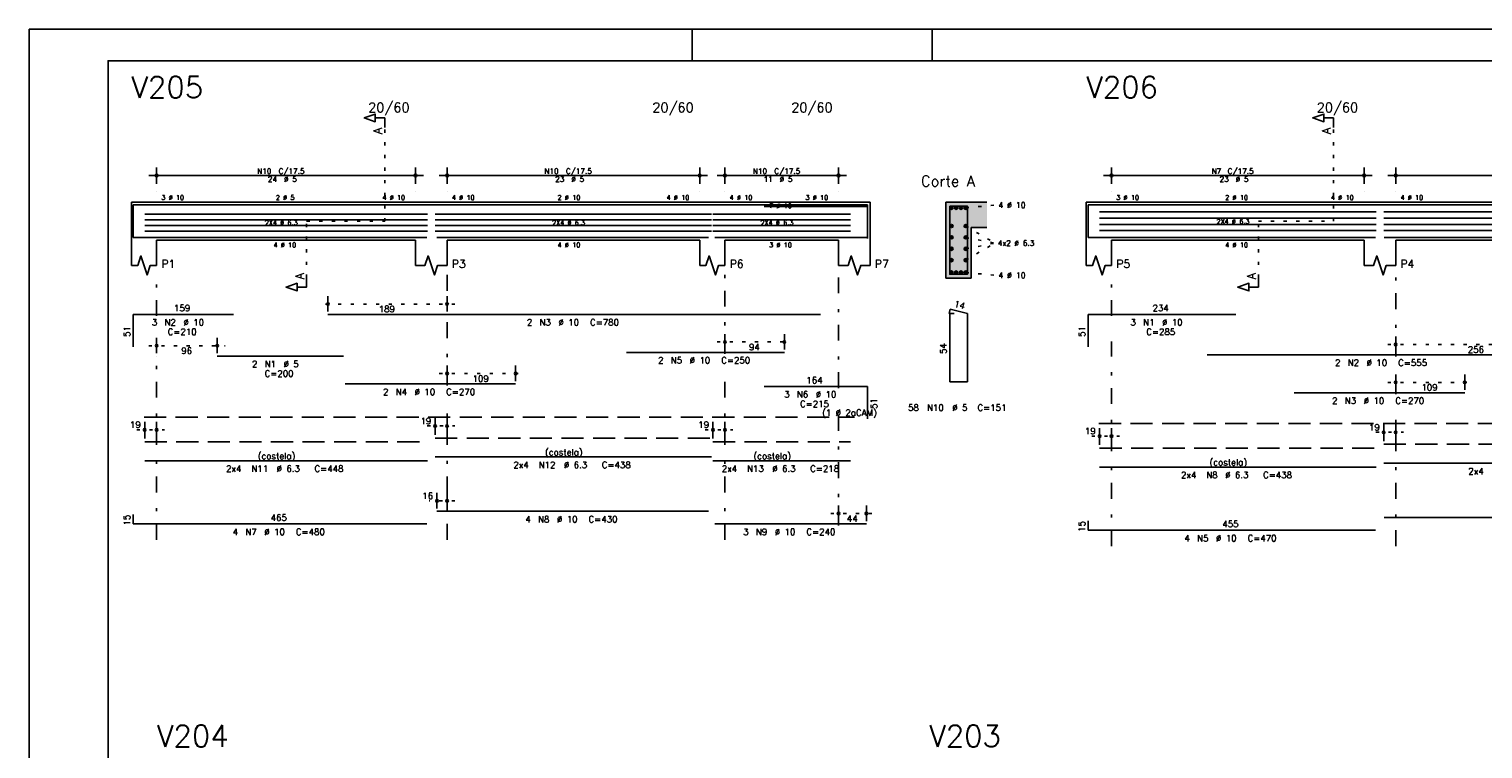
# Model space of a CAD drawing. Extents: x 0 to 84.1, y 0 to 59.4.
# Tile 3 of 7: x 0 to 46, y 36.6 to 59.4. Entities that reach past the tile are written whole.
import ezdxf

# ---------------------------------------------------------------- set-up
doc = ezdxf.new("R2010")
doc.units = 0
doc.header["$MEASUREMENT"] = 0
for name, pattern in [('ESTILO_TQS_0001', [1, 0.7, -0.3]), ('ESTILO_TQS_0002', [0.4, 0.1, -0.3]), ('ESTILO_TQS_0003', [1.5, 0.5, -0.4, 0.1, -0.5])]:
    doc.linetypes.add(name, pattern=pattern)
for name, color, linetype in [('1', 1, 'CONTINUOUS'), ('2', 2, 'CONTINUOUS'), ('4', 4, 'CONTINUOUS'), ('6', 6, 'CONTINUOUS'), ('7', 7, 'CONTINUOUS'), ('9', 9, 'CONTINUOUS')]:
    doc.layers.add(name, color=color, linetype=linetype)
doc.styles.get("Standard").update_dxf_attribs({"font": 'ROMANS.SHX'})

msp = doc.modelspace()

# ---------------------------------------------------------------- linework, layer by layer
at = {"layer": '1', "linetype": 'ESTILO_TQS_0002'}
for p, q in [((11.265, 53.32), (11.265, 56.29)), ((41.31, 53.32), (41.31, 56.29)), ((29.665, 53.745), (30.61, 53.83)), ((8.79, 51.535), (8.79, 53.32)), ((8.79, 53.32), (11.265, 53.32)), ((29.665, 53.16728), (30.595, 52.628)), ((38.935, 51.535), (38.935, 53.32)), ((38.935, 53.32), (41.31, 53.32)), ((29.665, 52.80776), (30.595, 52.628)), ((29.665, 52.08872), (30.595, 52.628)), ((29.665, 52.44824), (30.595, 52.628)), ((29.665, 51.695), (30.61, 51.61)), ((13.49, 50.7), (9.21718, 50.7)), ((3.79, 49.38), (6.21, 49.38)), ((21.79, 49.5), (24.17284, 49.5)), ((43.035, 49.42), (48.66362, 49.42)), ((12.99, 48.5), (15.66056, 48.5)), ((43.035, 48.22), (45.72222, 48.22)), ((3.412, 46.72), (4.29, 46.72)), ((12.612, 46.84), (13.49, 46.84)), ((21.412, 46.72), (22.29, 46.72)), ((33.657, 46.52), (34.535, 46.52)), ((42.657, 46.64), (43.535, 46.64)), ((13.49, 44.47), (12.67, 44.47)), ((25.39, 44.07), (26.77, 44.07))]:
    msp.add_line(p, q, dxfattribs=at)
at = {"layer": '1', "linetype": 'ESTILO_TQS_0001'}
for p, q in [((3.64, 47.115), (26.14, 47.115)), ((33.885, 46.915), (51.885, 46.915))]:
    msp.add_line(p, q, dxfattribs=at)
at = {"layer": '1', "linetype": 'Continuous'}
for centre in [(29.215, 53.745), (29.365, 53.745), (29.515, 53.745), (29.665, 53.745), (29.215, 53.16728), (29.665, 53.16728), (29.215, 52.80776), (29.215, 52.44824), (29.665, 52.80776), (29.665, 52.44824), (29.215, 52.08872), (29.665, 52.08872), (29.215, 51.695), (29.365, 51.695), (29.515, 51.695), (29.665, 51.695)]:
    msp.add_circle(centre, 0.05, dxfattribs=at)
at = {"layer": '2', "linetype": 'Continuous'}
for p, q in [((84.100006, 59.400002), (0, 59.400002)), ((0, 59.400002), (0, 0)), ((21, 59.400002), (21, 58.400002)), ((28.600006, 58.400002), (28.600006, 59.400002)), ((4.04, 54.5), (4.04, 55.02)), ((12.24, 54.5), (12.24, 55.02)), ((13.24, 54.5), (13.24, 55.02)), ((21.24, 54.5), (21.24, 55.02)), ((22.04, 54.5), (22.04, 55.02)), ((25.64, 54.5), (25.64, 55.02)), ((34.285, 54.5), (34.285, 55.02)), ((42.285, 54.5), (42.285, 55.02)), ((43.285, 54.5), (43.285, 55.02)), ((3.79, 54.77), (12.49, 54.77)), ((12.99, 54.77), (21.49, 54.77)), ((21.79, 54.77), (25.89, 54.77)), ((34.035, 54.77), (42.535, 54.77)), ((43.035, 54.77), (51.735, 54.77)), ((3.24, 53.92), (3.24, 52.72)), ((3.24, 53.92), (4.04, 53.92)), ((4.04, 54.25), (4.04, 54.25)), ((4.04, 53.92), (12.24, 53.92)), ((12.24, 54.25), (12.24, 54.25)), ((12.24, 53.92), (13.24, 53.92)), ((13.24, 54.25), (13.24, 54.25)), ((13.24, 53.92), (21.24, 53.92)), ((21.24, 54.25), (21.24, 54.25)), ((21.24, 53.92), (22.04, 53.92)), ((22.04, 54.25), (22.04, 54.25)), ((22.04, 53.92), (25.64, 53.92)), ((25.64, 54.25), (25.64, 54.25)), ((25.64, 53.92), (26.64, 53.92)), ((26.64, 53.92), (26.64, 52.72)), ((30.34, 53.92), (29.04, 53.92)), ((29.04, 53.92), (29.04, 51.52)), ((33.485, 53.92), (33.485, 52.72)), ((33.485, 53.92), (34.285, 53.92)), ((34.285, 54.25), (34.285, 54.25)), ((34.285, 53.92), (42.285, 53.92)), ((42.285, 54.25), (42.285, 54.25)), ((42.285, 53.92), (43.285, 53.92)), ((43.285, 54.25), (43.285, 54.25)), ((43.285, 53.92), (51.485, 53.92)), ((29.84, 51.52), (29.84, 53.12)), ((29.84, 53.12), (30.34, 53.12)), ((3.24, 52.72), (3.24, 51.92)), ((4.04, 52.72), (12.24, 52.72)), ((4.04, 52.72), (4.04, 51.92)), ((12.24, 52.72), (12.24, 51.92)), ((13.24, 52.72), (21.24, 52.72)), ((13.24, 52.72), (13.24, 51.92)), ((21.24, 52.72), (21.24, 51.92)), ((22.04, 52.72), (25.64, 52.72)), ((22.04, 52.72), (22.04, 51.92)), ((25.64, 52.72), (25.64, 51.92)), ((26.64, 52.72), (26.64, 51.92)), ((33.485, 52.72), (33.485, 51.92)), ((34.285, 52.72), (42.285, 52.72)), ((34.285, 52.72), (34.285, 51.92)), ((42.285, 52.72), (42.285, 51.92)), ((43.285, 52.72), (51.485, 52.72)), ((43.285, 52.72), (43.285, 51.92)), ((29.04, 51.52), (29.84, 51.52)), ((9.46718, 50.46), (9.46718, 50.95)), ((13.24, 50.46), (13.24, 50.95)), ((9.46718, 50.36), (9.46718, 50.36)), ((13.24, 50.36), (13.24, 50.36)), ((22.04, 49.26), (22.04, 49.75)), ((23.92284, 49.26), (23.92284, 49.75)), ((4.04, 49.14), (4.04, 49.63)), ((5.96, 49.14), (5.96, 49.63)), ((43.285, 49.18), (43.285, 49.67)), ((4.04, 49.04), (4.04, 49.04)), ((5.96, 49.04), (5.96, 49.04)), ((22.04, 49.16), (22.04, 49.16)), ((23.92284, 49.16), (23.92284, 49.16)), ((43.285, 49.08), (43.285, 49.08)), ((13.24, 48.26), (13.24, 48.75)), ((15.41056, 48.26), (15.41056, 48.75)), ((43.285, 47.98), (43.285, 48.47)), ((45.47222, 47.98), (45.47222, 48.47)), ((13.24, 48.16), (13.24, 48.16)), ((15.41056, 48.16), (15.41056, 48.16)), ((43.285, 47.88), (43.285, 47.88)), ((45.47222, 47.88), (45.47222, 47.88)), ((3.662, 46.44), (3.662, 46.97)), ((4.04, 46.44), (4.04, 46.97)), ((12.862, 46.56), (12.862, 47.09)), ((13.24, 46.56), (13.24, 47.09)), ((21.662, 46.44), (21.662, 46.97)), ((22.04, 46.44), (22.04, 46.97)), ((33.907, 46.24), (33.907, 46.77)), ((34.285, 46.24), (34.285, 46.77)), ((42.907, 46.36), (42.907, 46.89)), ((43.285, 46.36), (43.285, 46.89)), ((3.662, 46.34), (3.662, 46.34)), ((4.04, 46.34), (4.04, 46.34)), ((12.862, 46.46), (12.862, 46.46)), ((13.24, 46.46), (13.24, 46.46)), ((21.662, 46.34), (21.662, 46.34)), ((22.04, 46.34), (22.04, 46.34)), ((33.907, 46.14), (33.907, 46.14)), ((34.285, 46.14), (34.285, 46.14)), ((42.907, 46.26), (42.907, 46.26)), ((43.285, 46.26), (43.285, 46.26)), ((12.92, 44.23), (12.92, 44.72)), ((13.24, 44.23), (13.24, 44.72)), ((25.64, 43.83), (25.64, 44.32)), ((26.52, 43.83), (26.52, 44.32)), ((12.92, 44.13), (12.92, 44.13)), ((13.24, 44.13), (13.24, 44.13)), ((25.64, 43.73), (25.64, 43.73)), ((26.52, 43.73), (26.52, 43.73))]:
    msp.add_line(p, q, dxfattribs=at)
at = {"layer": '2', "linetype": 'ESTILO_TQS_0003'}
for p, q in [((4.04, 50.322), (4.04, 51.62)), ((13.24, 48.122), (13.24, 51.62)), ((22.04, 49.122), (22.04, 51.62)), ((25.64, 48.042), (25.64, 51.62)), ((34.285, 50.322), (34.285, 51.62)), ((43.285, 49.042), (43.285, 51.62)), ((4.04, 43.24), (4.04, 49.518)), ((34.285, 43.04), (34.285, 49.518)), ((22.04, 43.24), (22.04, 48.318)), ((43.285, 47.842), (43.285, 48.238)), ((13.24, 43.24), (13.24, 47.318)), ((25.64, 43.692), (25.64, 47.238)), ((43.285, 43.04), (43.285, 47.038))]:
    msp.add_line(p, q, dxfattribs=at)
at = {"layer": '2', "linetype": 'Continuous'}
for points in [[(83.100006, 1), (2.5, 1), (2.5, 58.400002), (83.100006, 58.400002), (83.100006, 1)], [(11.265, 56.29), (11.265, 56.59), (10.965, 56.59), (10.965, 56.47), (10.615, 56.59), (10.965, 56.71), (10.965, 56.59)], [(41.31, 56.29), (41.31, 56.59), (41.01, 56.59), (41.01, 56.47), (40.66, 56.59), (41.01, 56.71), (41.01, 56.59)], [(3.24, 51.92), (3.44, 51.92), (3.54, 52.22), (3.74, 51.62), (3.84, 51.92), (4.04, 51.92)], [(12.24, 51.92), (12.54, 51.92), (12.64, 52.22), (12.84, 51.62), (12.94, 51.92), (13.24, 51.92)], [(21.24, 51.92), (21.44, 51.92), (21.54, 52.22), (21.74, 51.62), (21.84, 51.92), (22.04, 51.92)], [(25.64, 51.92), (25.94, 51.92), (26.04, 52.22), (26.24, 51.62), (26.34, 51.92), (26.64, 51.92)], [(33.485, 51.92), (33.685, 51.92), (33.785, 52.22), (33.985, 51.62), (34.085, 51.92), (34.285, 51.92)], [(42.285, 51.92), (42.585, 51.92), (42.685, 52.22), (42.885, 51.62), (42.985, 51.92), (43.285, 51.92)], [(8.79, 51.535), (8.79, 51.235), (8.49, 51.235), (8.49, 51.115), (8.14, 51.235), (8.49, 51.355), (8.49, 51.235)], [(38.935, 51.535), (38.935, 51.235), (38.635, 51.235), (38.635, 51.115), (38.285, 51.235), (38.635, 51.355), (38.635, 51.235)]]:
    msp.add_lwpolyline(points, dxfattribs=at)
for centre, radius in [((4.04, 54.77), 0.041625), ((12.24, 54.77), 0.041625), ((13.24, 54.77), 0.041625), ((21.24, 54.77), 0.041625), ((22.04, 54.77), 0.041625), ((25.64, 54.77), 0.041625), ((34.285, 54.77), 0.041625), ((42.285, 54.77), 0.041625), ((43.285, 54.77), 0.041625), ((4.04, 54.77), 0.02075), ((12.24, 54.77), 0.02075), ((13.24, 54.77), 0.02075), ((21.24, 54.77), 0.02075), ((22.04, 54.77), 0.02075), ((25.64, 54.77), 0.02075), ((34.285, 54.77), 0.02075), ((42.285, 54.77), 0.02075), ((43.285, 54.77), 0.02075), ((9.46718, 50.7), 0.04), ((9.46718, 50.7), 0.02), ((13.24, 50.7), 0.04), ((13.24, 50.7), 0.02), ((4.04, 49.38), 0.04), ((4.04, 49.38), 0.02), ((5.96, 49.38), 0.04), ((5.96, 49.38), 0.02), ((22.04, 49.5), 0.04), ((22.04, 49.5), 0.02), ((23.92284, 49.5), 0.04), ((23.92284, 49.5), 0.02), ((43.285, 49.42), 0.04), ((43.285, 49.42), 0.02), ((13.24, 48.5), 0.04), ((13.24, 48.5), 0.02), ((15.41056, 48.5), 0.04), ((15.41056, 48.5), 0.02), ((43.285, 48.22), 0.04), ((43.285, 48.22), 0.02), ((45.47222, 48.22), 0.04), ((45.47222, 48.22), 0.02), ((3.662, 46.72), 0.04), ((3.662, 46.72), 0.02), ((4.04, 46.72), 0.04), ((4.04, 46.72), 0.02), ((12.862, 46.84), 0.04), ((12.862, 46.84), 0.02), ((13.24, 46.84), 0.04), ((13.24, 46.84), 0.02), ((21.662, 46.72), 0.04), ((21.662, 46.72), 0.02), ((22.04, 46.72), 0.04), ((22.04, 46.72), 0.02), ((33.907, 46.52), 0.04), ((33.907, 46.52), 0.02), ((34.285, 46.52), 0.04), ((34.285, 46.52), 0.02), ((42.907, 46.64), 0.04), ((42.907, 46.64), 0.02), ((43.285, 46.64), 0.04), ((43.285, 46.64), 0.02), ((12.92, 44.47), 0.04), ((12.92, 44.47), 0.02), ((13.24, 44.47), 0.04), ((13.24, 44.47), 0.02), ((25.64, 44.07), 0.04), ((25.64, 44.07), 0.02), ((26.52, 44.07), 0.04), ((26.52, 44.07), 0.02)]:
    msp.add_circle(centre, radius, dxfattribs=at)
at = {"layer": '4', "linetype": 'Continuous'}
for p, q in [((3.3, 52.82), (3.3, 53.84)), ((3.3, 53.84), (6.48, 53.84)), ((3.662, 53.54364), (12.6182, 53.54364)), ((5.96, 53.84), (9.96, 53.84)), ((9.46718, 53.84), (25.06718, 53.84)), ((10.01056, 53.84), (15.41056, 53.84)), ((12.862, 53.54364), (21.618, 53.54364)), ((18.92284, 53.84), (23.92284, 53.84)), ((21.662, 53.54364), (26.0182, 53.54364)), ((23.278, 53.84), (26.558, 53.84)), ((23.278, 53.79), (26.558, 53.79)), ((26.558, 53.84), (26.558, 52.82)), ((26.558, 53.79), (26.558, 52.77)), ((33.545, 52.82), (33.545, 53.84)), ((33.545, 53.84), (38.225, 53.84)), ((33.907, 53.61724), (42.6632, 53.61724)), ((33.907, 53.41908), (42.6632, 53.41908)), ((37.31362, 53.84), (48.41362, 53.84)), ((40.07222, 53.84), (45.47222, 53.84)), ((42.907, 53.61724), (51.8632, 53.61724)), ((42.907, 53.41908), (51.8632, 53.41908)), ((3.3, 53.1), (3.3, 52.8)), ((3.662, 53.36388), (12.6182, 53.36388)), ((3.662, 53.18412), (12.6182, 53.18412)), ((3.662, 53.00436), (12.6182, 53.00436)), ((12.862, 53.36388), (21.618, 53.36388)), ((12.862, 53.18412), (21.618, 53.18412)), ((12.862, 53.00436), (21.618, 53.00436)), ((21.662, 53.36388), (26.0182, 53.36388)), ((21.662, 53.18412), (26.0182, 53.18412)), ((21.662, 53.00436), (26.0182, 53.00436)), ((33.545, 53.1), (33.545, 52.8)), ((33.907, 53.22092), (42.6632, 53.22092)), ((33.907, 53.02276), (42.6632, 53.02276)), ((42.907, 53.22092), (51.8632, 53.22092)), ((42.907, 53.02276), (51.8632, 53.02276)), ((3.3, 52.8), (12.6, 52.8)), ((12.92, 52.8), (21.52, 52.8)), ((21.72, 52.8), (26.52, 52.8)), ((33.545, 52.8), (42.645, 52.8)), ((42.925, 52.8), (52.225, 52.8))]:
    msp.add_line(p, q, dxfattribs=at)
msp.add_lwpolyline([(29.16, 53.8), (29.16, 51.64), (29.72, 51.64), (29.72, 53.8), (29.16, 53.8)], dxfattribs=at)
at = {"layer": '6', "linetype": 'Continuous'}
for p, q in [((3.3, 49.35), (3.3, 50.37)), ((3.3, 50.37), (6.48, 50.37)), ((9.46718, 50.37), (25.06718, 50.37)), ((29.177782, 50.54), (29.142782, 50.404446)), ((29.3, 50.4), (29.16, 50.4)), ((29.16, 50.4), (29.16, 48.24)), ((29.72, 50.4), (29.177782, 50.54)), ((29.72, 48.24), (29.72, 50.4)), ((33.545, 49.35), (33.545, 50.37)), ((33.545, 50.37), (38.225, 50.37)), ((5.96, 49.05), (9.96, 49.05)), ((18.92284, 49.17), (23.92284, 49.17)), ((37.31362, 49.09), (48.41362, 49.09)), ((10.01056, 48.17), (15.41056, 48.17)), ((23.278, 48.09), (26.558, 48.09)), ((26.558, 48.09), (26.558, 47.07)), ((29.16, 48.24), (29.72, 48.24)), ((40.07222, 47.89), (45.47222, 47.89)), ((3.662, 45.74), (12.6182, 45.74)), ((12.862, 45.86), (21.618, 45.86)), ((21.662, 45.74), (26.0182, 45.74)), ((42.907, 45.66), (51.8632, 45.66)), ((33.907, 45.54), (42.6632, 45.54)), ((3.3, 44.04), (3.3, 43.74)), ((12.92, 44.14), (21.52, 44.14)), ((33.545, 43.84), (33.545, 43.54)), ((42.925, 43.94), (52.225, 43.94)), ((3.3, 43.74), (12.6, 43.74)), ((21.72, 43.74), (26.52, 43.74)), ((33.545, 43.54), (42.645, 43.54))]:
    msp.add_line(p, q, dxfattribs=at)
at = {"layer": '6', "linetype": 'ESTILO_TQS_0001'}
for p, q in [((3.662, 46.34), (12.6182, 46.34)), ((12.862, 46.46), (21.618, 46.46)), ((21.662, 46.34), (26.0182, 46.34)), ((33.907, 46.14), (42.6632, 46.14)), ((42.907, 46.26), (51.8632, 46.26))]:
    msp.add_line(p, q, dxfattribs=at)
at = {"layer": '9', "linetype": 'Continuous'}
for points in [[(29.04, 51.52), (29.84, 51.52), (29.04, 53.92)], [(29.84, 51.52), (29.84, 53.12), (29.04, 53.92)], [(29.04, 53.92), (29.84, 53.12), (30.34, 53.92)], [(29.84, 53.12), (30.34, 53.12), (30.34, 53.92)], [(29.265, 53.745), (29.19, 53.788301), (29.168015, 53.762101)], [(29.265, 53.745), (29.168015, 53.762101), (29.168015, 53.727899)], [(29.265, 53.745), (29.168015, 53.727899), (29.19, 53.701699)], [(29.265, 53.745), (29.223682, 53.79424), (29.19, 53.788301)], [(29.265, 53.745), (29.19, 53.701699), (29.223682, 53.69576)], [(29.265, 53.745), (29.253302, 53.777139), (29.223682, 53.79424)], [(29.265, 53.745), (29.223682, 53.69576), (29.253302, 53.712861)], [(29.265, 53.745), (29.253302, 53.712861), (29.265, 53.745)], [(29.415, 53.745), (29.34, 53.788301), (29.318015, 53.762101)], [(29.415, 53.745), (29.318015, 53.762101), (29.318015, 53.727899)], [(29.415, 53.745), (29.318015, 53.727899), (29.34, 53.701699)], [(29.415, 53.745), (29.373682, 53.79424), (29.34, 53.788301)], [(29.415, 53.745), (29.34, 53.701699), (29.373682, 53.69576)], [(29.415, 53.745), (29.403302, 53.777139), (29.373682, 53.79424)], [(29.415, 53.745), (29.373682, 53.69576), (29.403302, 53.712861)], [(29.415, 53.745), (29.403302, 53.712861), (29.415, 53.745)], [(29.565, 53.745), (29.49, 53.788301), (29.468015, 53.762101)], [(29.565, 53.745), (29.468015, 53.762101), (29.468015, 53.727899)], [(29.565, 53.745), (29.468015, 53.727899), (29.49, 53.701699)], [(29.565, 53.745), (29.523682, 53.79424), (29.49, 53.788301)], [(29.565, 53.745), (29.49, 53.701699), (29.523682, 53.69576)], [(29.565, 53.745), (29.553302, 53.777139), (29.523682, 53.79424)], [(29.565, 53.745), (29.523682, 53.69576), (29.553302, 53.712861)], [(29.565, 53.745), (29.553302, 53.712861), (29.565, 53.745)], [(29.715, 53.745), (29.64, 53.788301), (29.618015, 53.762101)], [(29.715, 53.745), (29.618015, 53.762101), (29.618015, 53.727899)], [(29.715, 53.745), (29.618015, 53.727899), (29.64, 53.701699)], [(29.715, 53.745), (29.673682, 53.79424), (29.64, 53.788301)], [(29.715, 53.745), (29.64, 53.701699), (29.673682, 53.69576)], [(29.715, 53.745), (29.703302, 53.777139), (29.673682, 53.79424)], [(29.715, 53.745), (29.673682, 53.69576), (29.703302, 53.712861)], [(29.715, 53.745), (29.703302, 53.712861), (29.715, 53.745)], [(29.265, 53.16728), (29.19, 53.210581), (29.168015, 53.184381)], [(29.265, 53.16728), (29.168015, 53.184381), (29.168015, 53.150179)], [(29.265, 53.16728), (29.168015, 53.150179), (29.19, 53.123979)], [(29.265, 53.16728), (29.223682, 53.21652), (29.19, 53.210581)], [(29.265, 53.16728), (29.19, 53.123979), (29.223682, 53.11804)], [(29.265, 53.16728), (29.253302, 53.199419), (29.223682, 53.21652)], [(29.265, 53.16728), (29.223682, 53.11804), (29.253302, 53.135141)], [(29.265, 53.16728), (29.253302, 53.135141), (29.265, 53.16728)], [(29.715, 53.16728), (29.64, 53.210581), (29.618015, 53.184381)], [(29.715, 53.16728), (29.618015, 53.184381), (29.618015, 53.150179)], [(29.715, 53.16728), (29.618015, 53.150179), (29.64, 53.123979)], [(29.715, 53.16728), (29.673682, 53.21652), (29.64, 53.210581)], [(29.715, 53.16728), (29.64, 53.123979), (29.673682, 53.11804)], [(29.715, 53.16728), (29.703302, 53.199419), (29.673682, 53.21652)], [(29.715, 53.16728), (29.673682, 53.11804), (29.703302, 53.135141)], [(29.715, 53.16728), (29.703302, 53.135141), (29.715, 53.16728)], [(29.265, 52.80776), (29.19, 52.851061), (29.168015, 52.824861)], [(29.265, 52.80776), (29.168015, 52.824861), (29.168015, 52.790659)], [(29.265, 52.80776), (29.168015, 52.790659), (29.19, 52.764459)], [(29.265, 52.80776), (29.223682, 52.857), (29.19, 52.851061)], [(29.265, 52.80776), (29.19, 52.764459), (29.223682, 52.75852)], [(29.265, 52.44824), (29.223682, 52.49748), (29.19, 52.491541)], [(29.265, 52.80776), (29.253302, 52.839899), (29.223682, 52.857)], [(29.265, 52.80776), (29.223682, 52.75852), (29.253302, 52.775621)], [(29.265, 52.44824), (29.253302, 52.480379), (29.223682, 52.49748)], [(29.265, 52.80776), (29.253302, 52.775621), (29.265, 52.80776)], [(29.715, 52.80776), (29.64, 52.851061), (29.618015, 52.824861)], [(29.715, 52.80776), (29.618015, 52.824861), (29.618015, 52.790659)], [(29.715, 52.80776), (29.618015, 52.790659), (29.64, 52.764459)], [(29.715, 52.80776), (29.673682, 52.857), (29.64, 52.851061)], [(29.715, 52.80776), (29.64, 52.764459), (29.673682, 52.75852)], [(29.715, 52.44824), (29.673682, 52.49748), (29.64, 52.491541)], [(29.715, 52.80776), (29.703302, 52.839899), (29.673682, 52.857)], [(29.715, 52.80776), (29.673682, 52.75852), (29.703302, 52.775621)], [(29.715, 52.44824), (29.703302, 52.480379), (29.673682, 52.49748)], [(29.715, 52.80776), (29.703302, 52.775621), (29.715, 52.80776)], [(29.265, 52.44824), (29.19, 52.491541), (29.168015, 52.465341)], [(29.265, 52.44824), (29.168015, 52.465341), (29.168015, 52.431139)], [(29.265, 52.44824), (29.168015, 52.431139), (29.19, 52.404939)], [(29.265, 52.08872), (29.19, 52.132021), (29.168015, 52.105821)], [(29.265, 52.08872), (29.168015, 52.105821), (29.168015, 52.071619)], [(29.265, 52.08872), (29.168015, 52.071619), (29.19, 52.045419)], [(29.265, 52.44824), (29.19, 52.404939), (29.223682, 52.399)], [(29.265, 52.08872), (29.223682, 52.13796), (29.19, 52.132021)], [(29.265, 52.08872), (29.19, 52.045419), (29.223682, 52.03948)], [(29.265, 52.44824), (29.223682, 52.399), (29.253302, 52.416101)], [(29.265, 52.08872), (29.253302, 52.120859), (29.223682, 52.13796)], [(29.265, 52.08872), (29.223682, 52.03948), (29.253302, 52.056581)], [(29.265, 52.44824), (29.253302, 52.416101), (29.265, 52.44824)], [(29.265, 52.08872), (29.253302, 52.056581), (29.265, 52.08872)], [(29.715, 52.44824), (29.64, 52.491541), (29.618015, 52.465341)], [(29.715, 52.44824), (29.618015, 52.465341), (29.618015, 52.431139)], [(29.715, 52.44824), (29.618015, 52.431139), (29.64, 52.404939)], [(29.715, 52.08872), (29.64, 52.132021), (29.618015, 52.105821)], [(29.715, 52.08872), (29.618015, 52.105821), (29.618015, 52.071619)], [(29.715, 52.08872), (29.618015, 52.071619), (29.64, 52.045419)], [(29.715, 52.44824), (29.64, 52.404939), (29.673682, 52.399)], [(29.715, 52.08872), (29.673682, 52.13796), (29.64, 52.132021)], [(29.715, 52.08872), (29.64, 52.045419), (29.673682, 52.03948)], [(29.715, 52.44824), (29.673682, 52.399), (29.703302, 52.416101)], [(29.715, 52.08872), (29.703302, 52.120859), (29.673682, 52.13796)], [(29.715, 52.08872), (29.673682, 52.03948), (29.703302, 52.056581)], [(29.715, 52.44824), (29.703302, 52.416101), (29.715, 52.44824)], [(29.715, 52.08872), (29.703302, 52.056581), (29.715, 52.08872)], [(29.265, 51.695), (29.19, 51.738301), (29.168015, 51.712101)], [(29.265, 51.695), (29.168015, 51.712101), (29.168015, 51.677899)], [(29.265, 51.695), (29.168015, 51.677899), (29.19, 51.651699)], [(29.265, 51.695), (29.223682, 51.74424), (29.19, 51.738301)], [(29.265, 51.695), (29.19, 51.651699), (29.223682, 51.64576)], [(29.265, 51.695), (29.253302, 51.727139), (29.223682, 51.74424)], [(29.265, 51.695), (29.223682, 51.64576), (29.253302, 51.662861)], [(29.265, 51.695), (29.253302, 51.662861), (29.265, 51.695)], [(29.415, 51.695), (29.34, 51.738301), (29.318015, 51.712101)], [(29.415, 51.695), (29.318015, 51.712101), (29.318015, 51.677899)], [(29.415, 51.695), (29.318015, 51.677899), (29.34, 51.651699)], [(29.415, 51.695), (29.373682, 51.74424), (29.34, 51.738301)], [(29.415, 51.695), (29.34, 51.651699), (29.373682, 51.64576)], [(29.415, 51.695), (29.403302, 51.727139), (29.373682, 51.74424)], [(29.415, 51.695), (29.373682, 51.64576), (29.403302, 51.662861)], [(29.415, 51.695), (29.403302, 51.662861), (29.415, 51.695)], [(29.565, 51.695), (29.49, 51.738301), (29.468015, 51.712101)], [(29.565, 51.695), (29.468015, 51.712101), (29.468015, 51.677899)], [(29.565, 51.695), (29.468015, 51.677899), (29.49, 51.651699)], [(29.565, 51.695), (29.523682, 51.74424), (29.49, 51.738301)], [(29.565, 51.695), (29.49, 51.651699), (29.523682, 51.64576)], [(29.565, 51.695), (29.553302, 51.727139), (29.523682, 51.74424)], [(29.565, 51.695), (29.523682, 51.64576), (29.553302, 51.662861)], [(29.565, 51.695), (29.553302, 51.662861), (29.565, 51.695)], [(29.715, 51.695), (29.64, 51.738301), (29.618015, 51.712101)], [(29.715, 51.695), (29.618015, 51.712101), (29.618015, 51.677899)], [(29.715, 51.695), (29.618015, 51.677899), (29.64, 51.651699)], [(29.715, 51.695), (29.673682, 51.74424), (29.64, 51.738301)], [(29.715, 51.695), (29.64, 51.651699), (29.673682, 51.64576)], [(29.715, 51.695), (29.703302, 51.727139), (29.673682, 51.74424)], [(29.715, 51.695), (29.673682, 51.64576), (29.703302, 51.662861)], [(29.715, 51.695), (29.703302, 51.662861), (29.715, 51.695)]]:
    msp.add_solid(points, dxfattribs=at)

# ---------------------------------------------------------------- texts
at = {"layer": '2', "linetype": 'Continuous'}
for s, height, p in [('20/60', 0.3, (10.74, 56.77)), ('20/60', 0.3, (19.74, 56.77)), ('20/60', 0.3, (24.14, 56.77)), ('20/60', 0.3, (40.785, 56.77)), ('N10', 0.17, (7.222, 54.821)), ('C/17.5', 0.17, (7.902, 54.821)), ('N10', 0.17, (16.322, 54.821)), ('C/17.5', 0.17, (17.002, 54.821)), ('N10', 0.17, (22.922, 54.821)), ('C/17.5', 0.17, (23.602, 54.821)), ('N7', 0.17, (37.452, 54.821)), ('C/17.5', 0.17, (37.962, 54.821)), ('24', 0.17, (7.562, 54.566)), ('%%c 5', 0.17, (8.072, 54.566)), ('23', 0.17, (16.662, 54.566)), ('%%c 5', 0.17, (17.172, 54.566)), ('11', 0.17, (23.262, 54.566)), ('%%c 5', 0.17, (23.772, 54.566)), ('Corte A', 0.34, (28.25, 54.42)), ('23', 0.17, (37.707, 54.566)), ('%%c 5', 0.17, (38.217, 54.566)), ('3 %%c 10', 0.15, (4.19, 53.995)), ('2 %%c 5', 0.15, (7.815, 53.995)), ('4 %%c 10', 0.15, (11.19, 53.995)), ('4 %%c 10', 0.15, (13.39, 53.995)), ('2 %%c 10', 0.15, (16.74, 53.995)), ('4 %%c 10', 0.15, (20.19, 53.995)), ('4 %%c 10', 0.15, (22.19, 53.995)), ('7 %%c 10', 0.15, (23.44, 53.7325)), ('3 %%c 10', 0.15, (24.59, 53.995)), ('4 %%c 10', 0.18, (30.7, 53.74)), ('3 %%c 10', 0.15, (34.435, 53.995)), ('2 %%c 10', 0.15, (37.885, 53.995)), ('4 %%c 10', 0.15, (41.235, 53.995)), ('4 %%c 10', 0.15, (43.435, 53.995)), ('2X4 %%c 6.3', 0.15, (7.4651, 53.19912)), ('2X4 %%c 6.3', 0.15, (16.565, 53.19912)), ('2X4 %%c 6.3', 0.15, (23.1651, 53.19912)), ('2X4 %%c 6.3', 0.15, (37.6101, 53.23592)), ('4 %%c 10', 0.15, (7.74, 52.495)), ('4 %%c 10', 0.15, (16.74, 52.495)), ('3 %%c 10', 0.15, (23.44, 52.495)), ('4x2 %%c 6.3', 0.17, (30.68, 52.543)), ('4 %%c 10', 0.15, (37.885, 52.495)), ('P1', 0.25, (4.19, 51.845)), ('P3', 0.25, (13.39, 51.845)), ('P6', 0.25, (22.19, 51.845)), ('P7', 0.25, (26.79, 51.845)), ('P5', 0.25, (34.435, 51.845)), ('P4', 0.25, (43.435, 51.845)), ('4 %%c 10', 0.18, (30.7, 51.52)), ('159', 0.2, (4.59, 50.47)), ('234', 0.2, (35.585, 50.47)), ('3', 0.2, (3.89, 50.02)), ('N2', 0.2, (4.29, 50.02)), ('%%c 10', 0.2, (4.89, 50.02)), ('189', 0.2, (11.07359, 50.44)), ('2', 0.2, (15.76718, 50.02)), ('N3', 0.2, (16.16718, 50.02)), ('%%c 10', 0.2, (16.76718, 50.02)), ('C=780', 0.2, (17.76718, 50.02)), ('3', 0.2, (34.885, 50.02)), ('N1', 0.2, (35.285, 50.02)), ('%%c 10', 0.2, (35.885, 50.02)), ('C=210', 0.2, (4.39, 49.72)), ('C=285', 0.2, (35.385, 49.72)), ('96', 0.2, (4.82, 49.12)), ('94', 0.2, (22.80142, 49.24)), ('256', 0.2, (45.56931, 49.16)), ('2', 0.2, (7.06, 48.7)), ('N1', 0.2, (7.46, 48.7)), ('%%c 5', 0.2, (8.06, 48.7)), ('2', 0.2, (19.92284, 48.82)), ('N5', 0.2, (20.32284, 48.82)), ('%%c 10', 0.2, (20.92284, 48.82)), ('C=250', 0.2, (21.92284, 48.82)), ('2', 0.2, (41.36362, 48.74)), ('N2', 0.2, (41.76362, 48.74)), ('%%c 10', 0.2, (42.36362, 48.74)), ('C=555', 0.2, (43.36362, 48.74)), ('C=200', 0.2, (7.46, 48.4)), ('109', 0.2, (14.04528, 48.24)), ('164', 0.2, (24.618, 48.19)), ('2', 0.2, (11.21056, 47.82)), ('N4', 0.2, (11.61056, 47.82)), ('%%c 10', 0.2, (12.21056, 47.82)), ('C=270', 0.2, (13.21056, 47.82)), ('3', 0.2, (23.918, 47.74)), ('N6', 0.2, (24.318, 47.74)), ('%%c 10', 0.2, (24.918, 47.74)), ('109', 0.2, (44.09861, 47.96)), ('C=215', 0.2, (24.418, 47.44)), ('58', 0.2, (27.84, 47.32)), ('N10', 0.2, (28.44, 47.32)), ('%%c 5', 0.2, (29.24, 47.32)), ('C=151', 0.2, (30.04, 47.32)), ('2', 0.2, (41.27222, 47.54)), ('N3', 0.2, (41.67222, 47.54)), ('%%c 10', 0.2, (42.27222, 47.54)), ('C=270', 0.2, (43.27222, 47.54)), ('19', 0.2, (3.195333, 46.78)), ('19', 0.2, (12.395333, 46.9)), ('19', 0.2, (21.195333, 46.78)), ('(1 %%c 2aCAM)', 0.2, (25.118, 47.16)), ('19', 0.2, (33.440333, 46.58)), ('19', 0.2, (42.440333, 46.7)), ('(costela)', 0.2, (16.34, 45.91)), ('2x4', 0.2, (6.2401, 45.39)), ('N11', 0.2, (7.0401, 45.39)), ('(costela)', 0.2, (7.2401, 45.79)), ('%%c 6.3', 0.2, (7.8401, 45.39)), ('C=448', 0.2, (9.0401, 45.39)), ('2x4', 0.2, (15.34, 45.51)), ('N12', 0.2, (16.14, 45.51)), ('%%c 6.3', 0.2, (16.94, 45.51)), ('C=438', 0.2, (18.14, 45.51)), ('2x4', 0.2, (21.9401, 45.39)), ('N13', 0.2, (22.7401, 45.39)), ('(costela)', 0.2, (22.9401, 45.79)), ('%%c 6.3', 0.2, (23.5401, 45.39)), ('C=218', 0.2, (24.7401, 45.39)), ('(costela)', 0.2, (37.3851, 45.59)), ('2x4', 0.2, (36.4851, 45.19)), ('N8', 0.2, (37.2851, 45.19)), ('%%c 6.3', 0.2, (37.8851, 45.19)), ('C=438', 0.2, (39.0851, 45.19)), ('2x4', 0.2, (45.5851, 45.31)), ('16', 0.2, (12.453333, 44.53)), ('465', 0.2, (7.65, 43.84)), ('4', 0.2, (15.72, 43.79)), ('N8', 0.2, (16.12, 43.79)), ('%%c 10', 0.2, (16.72, 43.79)), ('C=430', 0.2, (17.72, 43.79)), ('44', 0.2, (25.9, 43.81)), ('455', 0.2, (37.795, 43.64)), ('4', 0.2, (6.45, 43.39)), ('N7', 0.2, (6.85, 43.39)), ('%%c 10', 0.2, (7.45, 43.39)), ('C=480', 0.2, (8.45, 43.39)), ('3', 0.2, (22.62, 43.39)), ('N9', 0.2, (23.02, 43.39)), ('%%c 10', 0.2, (23.62, 43.39)), ('C=240', 0.2, (24.62, 43.39)), ('4', 0.2, (36.595, 43.19)), ('N5', 0.2, (36.995, 43.19)), ('%%c 10', 0.2, (37.595, 43.19)), ('C=470', 0.2, (38.595, 43.19))]:
    msp.add_text(s, height=height, dxfattribs=at).set_placement(p)
for s, height, rotation, p in [('A', 0.272, 90, (11.1834, 56.0724)), ('A', 0.272, 90, (41.2284, 56.0724)), ('A', 0.272, 90, (8.7084, 51.4806)), ('A', 0.272, 90, (38.8534, 51.4806)), ('14', 0.2, 345.522488, (29.280242, 50.616825)), ('51', 0.2, 90, (3.2, 49.66)), ('51', 0.2, 90, (33.445, 49.66)), ('54', 0.2, 90, (29.06, 49.12)), ('51', 0.2, 90, (26.858, 47.38)), ('15', 0.2, 90, (3.2, 43.69)), ('15', 0.2, 90, (33.445, 43.49))]:
    msp.add_text(s, height=height, rotation=rotation, dxfattribs=at).set_placement(p)
at = {"layer": '7', "linetype": 'Continuous'}
for s, p in [('V205', (3.24, 57.22)), ('V206', (33.485, 57.22)), ('V204', (4.0501, 36.69)), ('V203', (28.5097, 36.69))]:
    msp.add_text(s, height=0.68, dxfattribs=at).set_placement(p)

doc.saveas('drawing.dxf')
